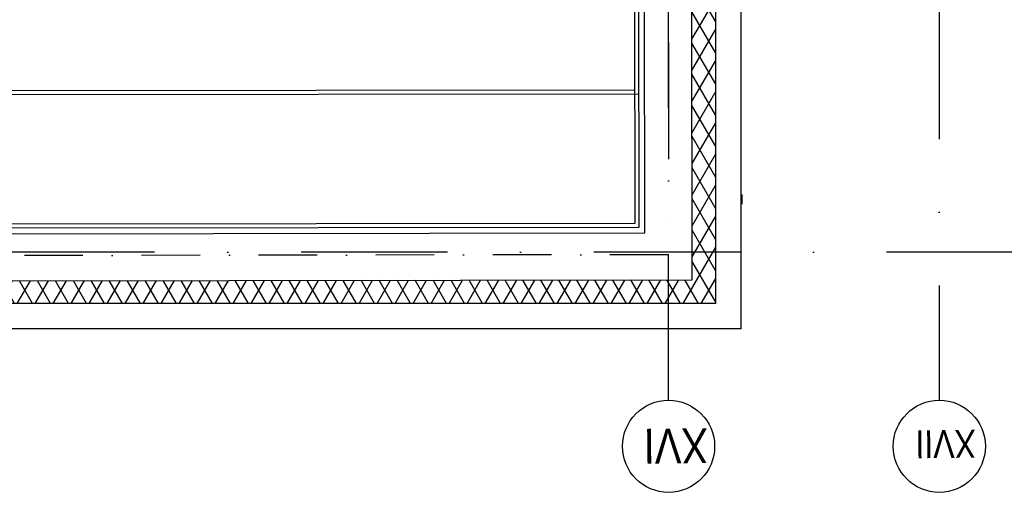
# Model space of a CAD drawing. Header units: millimetres. Extents: x -32221 to 212500, y 31663 to 93766.
# Tile 193 of 256: x 86252 to 90524, y 32619 to 34672. Entities that reach past the tile are written whole.
import ezdxf

# ---------------------------------------------------------------- set-up
doc = ezdxf.new("R2010")
doc.units = ezdxf.units.MM
doc.linetypes.add('DASHDOTX2', pattern=[50.8, 25.4, -12.7, 0, -12.7])
doc.layers.add('osie', color=251, linetype='Continuous')
doc.layers.add('Sciany', color=251, linetype='Continuous')
doc.styles.get("Standard").update_dxf_attribs({"font": 'ARIALN.TTF'})

msp = doc.modelspace()

# ---------------------------------------------------------------- hatches: boundary and pattern name
at = {"layer": 'Sciany', "true_color": 0x636466, "transparency": 33554687}
h = msp.add_hatch(dxfattribs=at)
h.set_pattern_fill('DIAMONDS', color=251, scale=21.298246, angle=360, style=0)
h.set_pattern_definition([(60, (74679.455, 27072.76), (-58.56231, 33.81097), []), (120, (74679.455, 27072.76), (-58.56231, -33.81097), [])])
h.paths.add_polyline_path([(88656.625, 62052.787), (79453.975, 62062.25), (79453.975, 61960.019), (88656.519, 61950.599)])
h.paths.add_polyline_path([(90450.502, 59450.093), (90442.433, 62050.95), (89849.325, 62051.56), (89849.219, 61949.228), (90340.202, 61948.719), (90347.912, 59463.521)])
h.paths.add_polyline_path([(89271.837, 47649.75), (89271.837, 50675.258), (89166.831, 50684.438), (89169.606, 47649.62)])
h.paths.add_polyline_path([(90134.206, 47841.043), (90143.718, 47841.033), (90340.202, 47840.829), (90347.912, 45355.632), (90450.502, 45342.204), (90442.433, 47943.061), (90152.927, 47943.33), (90134.217, 47943.347), (90134.251, 47884.562)])
h.paths.add_polyline_path([(79426.116, 33439.499), (89271.837, 33439.499), (89271.837, 36567.368), (89166.831, 36576.548), (89169.606, 33541.73), (79426.206, 33529.807)])

# ---------------------------------------------------------------- linework, layer by layer
at = {"layer": 'osie', "color": 251, "linetype": 'DASHDOTX2', "ltscale": 25, "true_color": 0x636466}
for p, q in [((89067.244, 33019.002), (89067.244, 62730.045)), ((90241.854, 62730.045), (90241.854, 33019.002)), ((93188.295, 33662.497), (77303.49, 33662.497))]:
    msp.add_line(p, q, dxfattribs=at)
at = {"layer": 'osie', "color": 251, "linetype": 'DASHDOTX2', "ltscale": 20, "true_color": 0x636466}
msp.add_line((89064.91, 36606.259), (89067.244, 33651.398), dxfattribs=at)
at = {"layer": 'osie', "color": 251, "true_color": 0x636466}
for centre in [(89067.244, 32819.002), (90241.854, 32819.002)]:
    msp.add_circle(centre, 200, dxfattribs=at)
at = {"layer": 'Sciany', "color": 251, "true_color": 0x636466}
for p, q in [((88922.226, 33788.476), (88918.777, 36597.653)), ((88939.284, 33771.459), (88935.662, 36595.368)), ((88964.883, 33745.933), (88961.425, 36590.306)), ((89169.606, 33541.73), (89166.818, 36590.565)), ((89271.837, 33439.499), (89271.837, 36567.368)), ((89382.588, 33328.748), (89382.588, 36557.685)), ((79675.353, 34338.967), (88938.547, 34350.744)), ((79675.369, 34356.006), (88921.488, 34367.761)), ((89386.331, 33871.355), (89386.306, 33912.94)), ((79674.847, 33776.718), (88922.226, 33788.476)), ((79630.793, 33734.066), (88964.883, 33745.933)), ((79657.803, 33759.658), (88939.284, 33771.459)), ((88964.852, 33771.491), (88964.883, 33771.491)), ((79426.206, 33529.807), (89169.606, 33541.73)), ((89271.837, 33439.499), (79426.116, 33439.499)), ((89382.588, 33328.748), (79326.917, 33328.748))]:
    msp.add_line(p, q, dxfattribs=at)
at = {"layer": 'Sciany', "color": 251, "linetype": 'DASHDOTX2', "ltscale": 10, "true_color": 0x636466}
msp.add_line((89067.244, 33651.398), (79528.63, 33639.4), dxfattribs=at)

# ---------------------------------------------------------------- texts
at = {"layer": 'osie', "color": 251, "true_color": 0x636466}
for s, height, p in [('XVI', 151.3145, (89237.674, 32897.776)), ('XVII', 121.0516, (90399.603, 32890.835))]:
    msp.add_text(s, height=height, rotation=180.650273, dxfattribs=at).set_placement(p)

doc.saveas('drawing.dxf')
